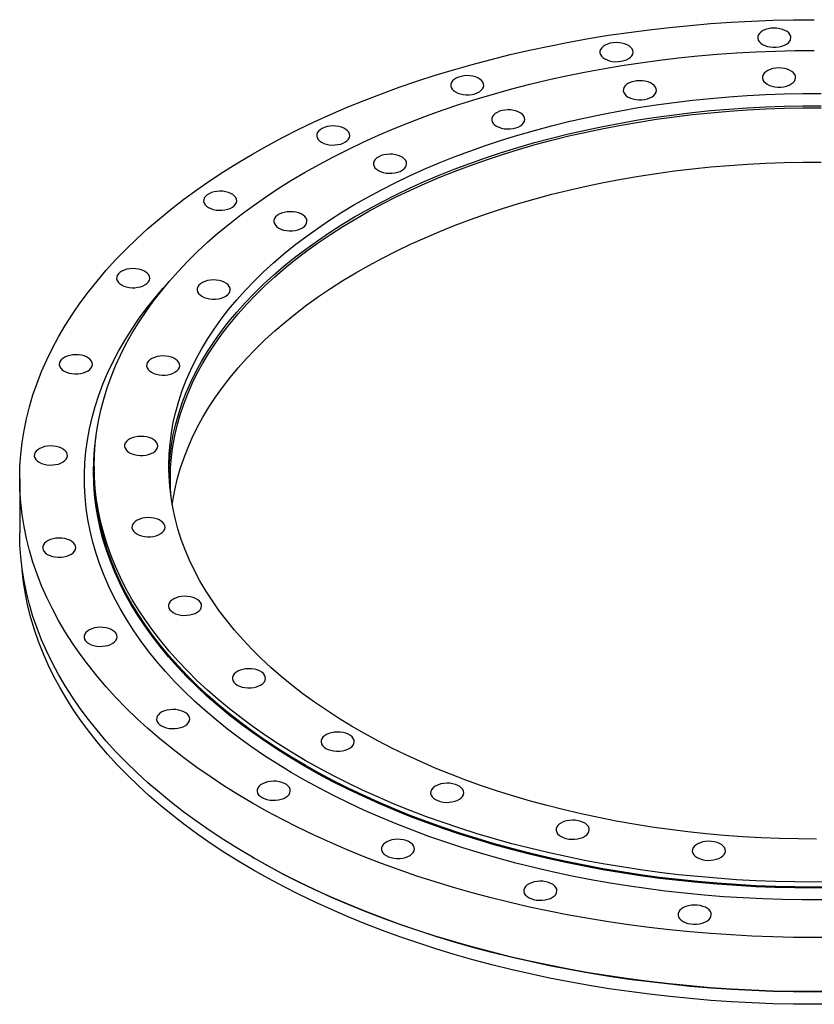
# Model space of a CAD drawing. Header units: millimetres. Extents: x -420 to 5022, y 5168 to 9189.
# Tile 3 of 4: x 2799 to 3327, y 6856 to 7509. Entities that reach past the tile are written whole.
import ezdxf

# ---------------------------------------------------------------- set-up
doc = ezdxf.new("R2010")
doc.units = ezdxf.units.MM
doc.header["$LTSCALE"] = 20

msp = doc.modelspace()

# ---------------------------------------------------------------- linework, layer by layer
at = {"color": 7, "linetype": 'Continuous', "lineweight": 25}
for p, q in [((2848.8, 7213), (2848.8, 7209.74)), ((2799.3, 7204.84), (2799.3, 7168.91)), ((2953.74, 6953.62), (2954.45, 6953.21))]:
    msp.add_line(p, q, dxfattribs=at)
at = {"color": 7, "linetype": 'Continuous', "lineweight": 25, "flags": 128}
for points in [[(3340.61, 6900.42), (3326.8, 6900.32), (3313, 6900.42), (3299.2, 6900.74), (3285.42, 6901.26), (3271.67, 6901.99), (3257.95, 6902.92), (3244.29, 6904.07), (3230.68, 6905.42), (3217.13, 6906.97), (3203.66, 6908.73), (3190.28, 6910.69), (3176.99, 6912.86), (3163.8, 6915.22), (3150.72, 6917.78), (3137.77, 6920.54), (3124.94, 6923.5), (3112.25, 6926.64), (3099.71, 6929.98), (3087.32, 6933.51), (3075.1, 6937.22), (3063.05, 6941.12), (3051.19, 6945.19), (3039.51, 6949.45), (3028.02, 6953.87), (3016.75, 6958.48), (3005.68, 6963.25), (2994.84, 6968.18), (2984.22, 6973.28), (2973.84, 6978.54), (2963.7, 6983.95), (2953.81, 6989.51), (2944.17, 6995.22), (2934.8, 7001.07), (2925.69, 7007.07), (2916.86, 7013.2), (2908.31, 7019.46), (2900.05, 7025.85), (2892.08, 7032.36), (2884.41, 7038.98), (2877.04, 7045.73), (2869.98, 7052.58), (2863.23, 7059.53), (2856.8, 7066.59), (2850.69, 7073.74), (2844.91, 7080.98), (2839.46, 7088.3), (2834.34, 7095.71), (2829.56, 7103.19), (2825.12, 7110.74), (2821.03, 7118.35), (2817.28, 7126.02), (2813.88, 7133.75), (2810.83, 7141.52), (2808.14, 7149.34), (2805.8, 7157.2), (2803.82, 7165.09), (2802.19, 7173.01), (2800.93, 7180.94), (2800.03, 7188.9), (2799.49, 7196.87), (2799.3, 7204.84), (2799.49, 7212.81), (2800.03, 7220.77), (2800.93, 7228.73), (2802.19, 7236.67), (2803.82, 7244.58), (2805.8, 7252.47), (2808.14, 7260.33), (2810.83, 7268.15), (2813.88, 7275.93), (2817.28, 7283.65), (2821.03, 7291.33), (2825.12, 7298.94), (2829.56, 7306.49), (2834.34, 7313.97), (2839.46, 7321.37), (2844.91, 7328.7), (2850.69, 7335.94), (2856.8, 7343.09), (2863.23, 7350.14), (2869.98, 7357.1), (2877.04, 7363.95), (2884.41, 7370.69), (2892.08, 7377.32), (2900.05, 7383.83), (2908.31, 7390.22), (2916.86, 7396.48), (2925.69, 7402.61), (2934.8, 7408.6), (2944.17, 7414.45), (2953.81, 7420.16), (2963.7, 7425.73), (2973.84, 7431.14), (2984.22, 7436.4), (2994.84, 7441.49), (3005.68, 7446.43), (3016.75, 7451.2), (3028.02, 7455.8), (3039.51, 7460.23), (3051.19, 7464.48), (3063.05, 7468.56), (3075.1, 7472.45), (3087.32, 7476.17), (3099.71, 7479.69), (3112.25, 7483.03), (3124.94, 7486.18), (3137.77, 7489.13), (3150.72, 7491.89), (3163.8, 7494.45), (3176.99, 7496.82), (3190.28, 7498.98), (3203.66, 7500.94), (3217.13, 7502.7), (3230.68, 7504.26), (3244.29, 7505.61), (3257.95, 7506.75), (3271.67, 7507.69), (3285.42, 7508.42), (3299.2, 7508.94), (3313, 7509.25), (3326.8, 7509.36)], [(3292.47, 7492.92), (3293.98, 7492.19), (3295.69, 7491.63), (3297.56, 7491.25), (3299.5, 7491.07), (3301.48, 7491.1), (3303.41, 7491.33), (3305.24, 7491.75), (3306.91, 7492.36), (3308.36, 7493.12), (3309.56, 7494.03), (3310.45, 7495.04), (3311.02, 7496.14), (3311.24, 7497.27), (3311.11, 7498.4), (3310.63, 7499.51), (3309.81, 7500.54), (3308.69, 7501.48), (3307.29, 7502.28), (3305.67, 7502.93), (3303.88, 7503.4), (3301.96, 7503.68), (3300, 7503.76), (3298.04, 7503.63), (3296.15, 7503.3), (3294.39, 7502.79), (3292.82, 7502.1), (3291.49, 7501.26), (3290.44, 7500.29), (3289.71, 7499.24), (3289.31, 7498.12), (3289.27, 7496.98), (3289.58, 7495.86), (3290.23, 7494.78), (3291.2, 7493.79), (3292.47, 7492.92)], [(3187.68, 7483.34), (3189.19, 7482.61), (3190.9, 7482.05), (3192.77, 7481.67), (3194.71, 7481.49), (3196.69, 7481.52), (3198.62, 7481.75), (3200.45, 7482.17), (3202.12, 7482.78), (3203.57, 7483.54), (3204.77, 7484.45), (3205.66, 7485.46), (3206.23, 7486.55), (3206.45, 7487.69), (3206.32, 7488.82), (3205.84, 7489.93), (3205.02, 7490.96), (3203.9, 7491.9), (3202.5, 7492.7), (3200.88, 7493.35), (3199.09, 7493.82), (3197.17, 7494.1), (3195.21, 7494.18), (3193.25, 7494.05), (3191.36, 7493.72), (3189.6, 7493.2), (3188.03, 7492.51), (3186.7, 7491.67), (3185.65, 7490.71), (3184.92, 7489.65), (3184.52, 7488.54), (3184.48, 7487.4), (3184.79, 7486.28), (3185.44, 7485.2), (3186.41, 7484.21), (3187.68, 7483.34)], [(3339.75, 6937.16), (3326.8, 6937.06), (3313.86, 6937.16), (3300.93, 6937.46), (3288.01, 6937.97), (3275.12, 6938.68), (3262.27, 6939.59), (3249.47, 6940.69), (3236.73, 6942), (3224.05, 6943.51), (3211.44, 6945.22), (3198.93, 6947.12), (3186.5, 6949.21), (3174.18, 6951.5), (3161.97, 6953.99), (3149.88, 6956.66), (3137.92, 6959.52), (3126.1, 6962.56), (3114.42, 6965.79), (3102.91, 6969.2), (3091.55, 6972.79), (3080.37, 6976.56), (3069.37, 6980.5), (3058.56, 6984.61), (3047.94, 6988.88), (3037.53, 6993.33), (3027.33, 6997.93), (3017.35, 7002.69), (3007.6, 7007.6), (2998.08, 7012.67), (2988.81, 7017.88), (2979.78, 7023.24), (2971, 7028.73), (2962.49, 7034.36), (2954.24, 7040.12), (2946.27, 7046.01), (2938.58, 7052.02), (2931.17, 7058.15), (2924.05, 7064.39), (2917.23, 7070.74), (2910.7, 7077.19), (2904.49, 7083.75), (2898.58, 7090.4), (2892.98, 7097.14), (2887.71, 7103.96), (2882.75, 7110.87), (2878.13, 7117.84), (2873.83, 7124.89), (2869.86, 7132.01), (2866.23, 7139.18), (2862.93, 7146.41), (2859.98, 7153.68), (2857.37, 7161), (2855.1, 7168.36), (2853.18, 7175.75), (2851.61, 7183.17), (2850.38, 7190.61), (2849.51, 7198.06), (2848.98, 7205.53), (2848.8, 7213), (2848.98, 7220.47), (2849.51, 7227.94), (2850.38, 7235.4), (2851.61, 7242.84), (2853.18, 7250.25), (2855.1, 7257.65), (2857.37, 7265), (2859.98, 7272.32), (2862.93, 7279.6), (2866.23, 7286.83), (2869.86, 7294), (2873.83, 7301.11), (2878.13, 7308.16), (2882.75, 7315.14), (2887.71, 7322.04), (2892.98, 7328.87), (2898.58, 7335.61), (2904.49, 7342.26), (2910.7, 7348.81), (2917.23, 7355.27), (2924.05, 7361.62), (2931.17, 7367.86), (2938.58, 7373.99), (2946.27, 7380), (2954.24, 7385.88), (2962.49, 7391.64), (2971, 7397.27), (2979.78, 7402.77), (2988.81, 7408.12), (2998.08, 7413.34), (3007.6, 7418.4), (3017.35, 7423.32), (3027.33, 7428.08), (3037.53, 7432.68), (3047.94, 7437.12), (3058.56, 7441.4), (3069.37, 7445.51), (3080.37, 7449.45), (3091.55, 7453.21), (3102.91, 7456.8), (3114.42, 7460.21), (3126.1, 7463.44), (3137.92, 7466.49), (3149.88, 7469.35), (3161.97, 7472.02), (3174.18, 7474.5), (3186.5, 7476.79), (3198.93, 7478.89), (3211.44, 7480.79), (3224.05, 7482.49), (3236.73, 7484), (3249.47, 7485.31), (3262.27, 7486.42), (3275.12, 7487.33), (3288.01, 7488.04), (3300.93, 7488.54), (3313.86, 7488.84), (3326.8, 7488.95)], [(3295.61, 7466.49), (3297.12, 7465.76), (3298.83, 7465.2), (3300.7, 7464.83), (3302.64, 7464.65), (3304.62, 7464.67), (3306.55, 7464.9), (3308.38, 7465.33), (3310.05, 7465.93), (3311.5, 7466.7), (3312.7, 7467.61), (3313.59, 7468.62), (3314.16, 7469.71), (3314.38, 7470.84), (3314.25, 7471.98), (3313.77, 7473.08), (3312.95, 7474.12), (3311.83, 7475.05), (3310.43, 7475.86), (3308.81, 7476.51), (3307.02, 7476.98), (3305.1, 7477.26), (3303.14, 7477.33), (3301.18, 7477.21), (3299.29, 7476.88), (3297.53, 7476.36), (3295.96, 7475.67), (3294.63, 7474.83), (3293.58, 7473.87), (3292.85, 7472.81), (3292.45, 7471.7), (3292.41, 7470.56), (3292.72, 7469.43), (3293.37, 7468.36), (3294.34, 7467.37), (3295.61, 7466.49)], [(3088.63, 7461.39), (3090.14, 7460.66), (3091.85, 7460.1), (3093.72, 7459.72), (3095.66, 7459.54), (3097.64, 7459.57), (3099.57, 7459.8), (3101.4, 7460.22), (3103.07, 7460.83), (3104.52, 7461.59), (3105.72, 7462.5), (3106.61, 7463.51), (3107.18, 7464.6), (3107.4, 7465.74), (3107.27, 7466.87), (3106.79, 7467.98), (3105.97, 7469.01), (3104.85, 7469.95), (3103.45, 7470.75), (3101.83, 7471.4), (3100.04, 7471.87), (3098.12, 7472.15), (3096.16, 7472.23), (3094.2, 7472.1), (3092.31, 7471.77), (3090.55, 7471.26), (3088.98, 7470.57), (3087.65, 7469.73), (3086.6, 7468.76), (3085.87, 7467.7), (3085.47, 7466.59), (3085.43, 7465.45), (3085.74, 7464.33), (3086.39, 7463.25), (3087.36, 7462.26), (3088.63, 7461.39)], [(3203.2, 7458.05), (3204.72, 7457.32), (3206.43, 7456.75), (3208.3, 7456.38), (3210.24, 7456.2), (3212.21, 7456.23), (3214.15, 7456.45), (3215.98, 7456.88), (3217.65, 7457.48), (3219.1, 7458.25), (3220.3, 7459.16), (3221.19, 7460.17), (3221.76, 7461.26), (3221.98, 7462.39), (3221.85, 7463.53), (3221.37, 7464.63), (3220.55, 7465.67), (3219.43, 7466.61), (3218.03, 7467.41), (3216.41, 7468.06), (3214.62, 7468.53), (3212.7, 7468.81), (3210.74, 7468.88), (3208.78, 7468.76), (3206.89, 7468.43), (3205.13, 7467.91), (3203.56, 7467.22), (3202.23, 7466.38), (3201.18, 7465.42), (3200.45, 7464.36), (3200.05, 7463.25), (3200.01, 7462.11), (3200.32, 7460.98), (3200.97, 7459.91), (3201.94, 7458.92), (3203.2, 7458.05)], [(3328.34, 6965.64), (3316.05, 6965.71), (3303.76, 6965.99), (3291.5, 6966.48), (3279.26, 6967.16), (3267.07, 6968.05), (3254.92, 6969.14), (3242.83, 6970.43), (3230.81, 6971.92), (3218.87, 6973.61), (3207.02, 6975.5), (3195.27, 6977.58), (3183.62, 6979.85), (3172.1, 6982.32), (3160.7, 6984.98), (3149.43, 6987.82), (3138.32, 6990.85), (3127.36, 6994.06), (3116.56, 6997.46), (3105.93, 7001.03), (3095.49, 7004.77), (3085.24, 7008.69), (3075.19, 7012.77), (3065.34, 7017.02), (3055.71, 7021.43), (3046.3, 7026), (3037.13, 7030.72), (3028.19, 7035.6), (3019.49, 7040.61), (3011.05, 7045.77), (3002.87, 7051.07), (2994.96, 7056.5), (2987.32, 7062.06), (2979.96, 7067.75), (2972.88, 7073.55), (2966.1, 7079.47), (2959.61, 7085.5), (2953.43, 7091.63), (2947.55, 7097.86), (2941.99, 7104.19), (2936.74, 7110.61), (2931.81, 7117.11), (2927.21, 7123.69), (2922.93, 7130.35), (2918.99, 7137.07), (2915.39, 7143.85), (2912.12, 7150.69), (2909.19, 7157.59), (2906.61, 7164.53), (2904.38, 7171.5), (2902.49, 7178.52), (2900.95, 7185.56), (2899.76, 7192.62), (2898.92, 7199.7), (2898.44, 7206.79), (2898.31, 7213.89), (2898.53, 7220.99), (2899.1, 7228.07), (2900.03, 7235.15), (2901.3, 7242.21), (2902.93, 7249.24), (2904.9, 7256.25), (2907.23, 7263.22), (2909.89, 7270.15), (2912.91, 7277.03), (2916.26, 7283.85), (2919.95, 7290.62), (2923.97, 7297.33), (2928.33, 7303.97), (2933.01, 7310.53), (2938.02, 7317.01), (2943.35, 7323.4), (2948.99, 7329.71), (2954.95, 7335.92), (2961.21, 7342.02), (2967.77, 7348.03), (2974.63, 7353.92), (2981.77, 7359.69), (2989.2, 7365.34), (2996.91, 7370.87), (3004.89, 7376.27), (3013.14, 7381.53), (3021.64, 7386.66), (3030.4, 7391.64), (3039.4, 7396.48), (3048.63, 7401.16), (3058.1, 7405.69), (3067.78, 7410.06), (3077.68, 7414.27), (3087.78, 7418.31), (3098.09, 7422.18), (3108.57, 7425.89), (3119.24, 7429.41), (3130.08, 7432.76), (3141.08, 7435.93), (3152.24, 7438.91), (3163.53, 7441.71), (3174.97, 7444.32), (3186.52, 7446.74), (3198.2, 7448.97), (3209.97, 7451), (3221.85, 7452.84), (3233.81, 7454.47), (3245.85, 7455.92), (3257.95, 7457.16), (3270.11, 7458.2), (3282.32, 7459.03), (3294.56, 7459.67), (3306.83, 7460.1), (3319.12, 7460.33), (3331.41, 7460.36)], [(2898.36, 7208.92), (2898.53, 7212.82), (2899.1, 7219.91), (2900.03, 7226.99), (2901.3, 7234.04), (2902.93, 7241.08), (2904.9, 7248.08), (2907.23, 7255.05), (2909.89, 7261.98), (2912.91, 7268.86), (2916.26, 7275.69), (2919.95, 7282.46), (2923.97, 7289.16), (2928.33, 7295.8), (2933.01, 7302.36), (2938.02, 7308.84), (2943.35, 7315.24), (2948.99, 7321.54), (2954.95, 7327.75), (2961.21, 7333.86), (2967.77, 7339.86), (2974.63, 7345.75), (2981.77, 7351.53), (2989.2, 7357.18), (2996.91, 7362.71), (3004.89, 7368.1), (3013.14, 7373.37), (3021.64, 7378.49), (3030.4, 7383.48), (3039.4, 7388.31), (3048.63, 7392.99), (3058.1, 7397.52), (3067.78, 7401.89), (3077.68, 7406.1), (3087.78, 7410.15), (3098.09, 7414.02), (3108.57, 7417.72), (3119.24, 7421.25), (3130.08, 7424.6), (3141.08, 7427.76), (3152.24, 7430.75), (3163.53, 7433.54), (3174.97, 7436.15), (3186.52, 7438.57), (3198.2, 7440.8), (3209.97, 7442.83), (3221.85, 7444.67), (3233.81, 7446.31), (3245.85, 7447.75), (3257.95, 7448.99), (3270.11, 7450.03), (3282.32, 7450.87), (3294.56, 7451.5), (3306.83, 7451.94), (3319.12, 7452.17), (3331.41, 7452.19)], [(2899.76, 7192.63), (2899.44, 7197.83), (2899.31, 7204.91), (2899.53, 7211.98), (2900.1, 7219.06), (2901.02, 7226.12), (2902.29, 7233.16), (2903.92, 7240.18), (2905.89, 7247.17), (2908.21, 7254.12), (2910.87, 7261.03), (2913.87, 7267.89), (2917.21, 7274.71), (2920.9, 7281.46), (2924.91, 7288.15), (2929.26, 7294.77), (2933.93, 7301.32), (2938.93, 7307.78), (2944.24, 7314.16), (2949.87, 7320.45), (2955.81, 7326.65), (2962.06, 7332.74), (2968.61, 7338.73), (2975.45, 7344.61), (2982.58, 7350.37), (2989.99, 7356.01), (2997.68, 7361.52), (3005.65, 7366.91), (3013.87, 7372.16), (3022.36, 7377.27), (3031.09, 7382.24), (3040.07, 7387.07), (3049.28, 7391.74), (3058.72, 7396.26), (3068.39, 7400.62), (3078.26, 7404.82), (3088.34, 7408.85), (3098.62, 7412.71), (3109.08, 7416.41), (3119.73, 7419.93), (3130.54, 7423.27), (3141.52, 7426.43), (3152.64, 7429.4), (3163.92, 7432.19), (3175.32, 7434.8), (3186.85, 7437.21), (3198.5, 7439.43), (3210.25, 7441.46), (3222.09, 7443.29), (3234.03, 7444.93), (3246.04, 7446.37), (3258.11, 7447.6), (3270.24, 7448.64), (3282.42, 7449.48), (3294.64, 7450.11), (3306.88, 7450.54), (3319.14, 7450.77), (3331.4, 7450.8)], [(3115.87, 7438.69), (3117.38, 7437.96), (3119.09, 7437.4), (3120.96, 7437.02), (3122.9, 7436.85), (3124.88, 7436.87), (3126.81, 7437.1), (3128.64, 7437.52), (3130.31, 7438.13), (3131.76, 7438.9), (3132.96, 7439.8), (3133.85, 7440.82), (3134.42, 7441.91), (3134.64, 7443.04), (3134.51, 7444.18), (3134.03, 7445.28), (3133.21, 7446.32), (3132.09, 7447.25), (3130.69, 7448.06), (3129.07, 7448.7), (3127.28, 7449.18), (3125.36, 7449.45), (3123.4, 7449.53), (3121.44, 7449.4), (3119.55, 7449.08), (3117.79, 7448.56), (3116.22, 7447.87), (3114.89, 7447.03), (3113.84, 7446.06), (3113.11, 7445.01), (3112.71, 7443.89), (3112.67, 7442.75), (3112.98, 7441.63), (3113.63, 7440.56), (3114.6, 7439.57), (3115.87, 7438.69)], [(2999.65, 7428.03), (3001.16, 7427.3), (3002.88, 7426.74), (3004.74, 7426.36), (3006.68, 7426.18), (3008.66, 7426.21), (3010.59, 7426.44), (3012.42, 7426.86), (3014.09, 7427.47), (3015.54, 7428.24), (3016.74, 7429.14), (3017.63, 7430.16), (3018.2, 7431.25), (3018.42, 7432.38), (3018.29, 7433.51), (3017.81, 7434.62), (3016.99, 7435.65), (3015.87, 7436.59), (3014.47, 7437.39), (3012.85, 7438.04), (3011.06, 7438.51), (3009.14, 7438.79), (3007.18, 7438.87), (3005.22, 7438.74), (3003.33, 7438.41), (3001.57, 7437.9), (3000, 7437.21), (2998.67, 7436.37), (2997.62, 7435.4), (2996.89, 7434.35), (2996.49, 7433.23), (2996.45, 7432.09), (2996.76, 7430.97), (2997.41, 7429.89), (2998.38, 7428.9), (2999.65, 7428.03)], [(3037.41, 7409.28), (3038.92, 7408.55), (3040.63, 7407.99), (3042.5, 7407.61), (3044.44, 7407.43), (3046.42, 7407.46), (3048.35, 7407.69), (3050.18, 7408.11), (3051.85, 7408.72), (3053.3, 7409.48), (3054.5, 7410.39), (3055.39, 7411.4), (3055.96, 7412.49), (3056.18, 7413.63), (3056.05, 7414.76), (3055.57, 7415.86), (3054.75, 7416.9), (3053.63, 7417.84), (3052.23, 7418.64), (3050.61, 7419.29), (3048.82, 7419.76), (3046.9, 7420.04), (3044.94, 7420.12), (3042.98, 7419.99), (3041.09, 7419.66), (3039.33, 7419.14), (3037.76, 7418.45), (3036.43, 7417.61), (3035.38, 7416.65), (3034.65, 7415.59), (3034.25, 7414.48), (3034.21, 7413.34), (3034.52, 7412.22), (3035.17, 7411.14), (3036.14, 7410.15), (3037.41, 7409.28)], [(2900.61, 7187.37), (2901.02, 7190.19), (2902.29, 7197.23), (2903.92, 7204.25), (2905.89, 7211.24), (2908.21, 7218.19), (2910.87, 7225.1), (2913.87, 7231.97), (2917.21, 7238.78), (2920.9, 7245.53), (2924.91, 7252.22), (2929.26, 7258.84), (2933.93, 7265.39), (2938.93, 7271.86), (2944.24, 7278.24), (2949.87, 7284.53), (2955.81, 7290.72), (2962.06, 7296.81), (2968.61, 7302.8), (2975.45, 7308.68), (2982.58, 7314.44), (2989.99, 7320.08), (2997.68, 7325.59), (3005.65, 7330.98), (3013.87, 7336.23), (3022.36, 7341.34), (3031.09, 7346.31), (3040.07, 7351.14), (3049.28, 7355.81), (3058.72, 7360.33), (3068.39, 7364.69), (3078.26, 7368.89), (3088.34, 7372.92), (3098.62, 7376.79), (3109.08, 7380.48), (3119.73, 7384), (3130.54, 7387.34), (3141.52, 7390.5), (3152.64, 7393.48), (3163.92, 7396.27), (3175.32, 7398.87), (3186.85, 7401.28), (3198.5, 7403.51), (3210.25, 7405.53), (3222.09, 7407.37), (3234.03, 7409), (3246.04, 7410.44), (3258.11, 7411.68), (3270.24, 7412.71), (3282.42, 7413.55), (3294.64, 7414.18), (3306.88, 7414.62), (3319.14, 7414.84), (3331.4, 7414.87)], [(2924.62, 7384.72), (2926.14, 7383.99), (2927.85, 7383.43), (2929.71, 7383.05), (2931.66, 7382.88), (2933.63, 7382.9), (2935.57, 7383.13), (2937.4, 7383.55), (2939.07, 7384.16), (2940.52, 7384.93), (2941.72, 7385.83), (2942.61, 7386.85), (2943.18, 7387.94), (2943.4, 7389.07), (2943.27, 7390.2), (2942.79, 7391.31), (2941.97, 7392.35), (2940.85, 7393.28), (2939.45, 7394.09), (2937.83, 7394.73), (2936.04, 7395.21), (2934.12, 7395.48), (2932.16, 7395.56), (2930.2, 7395.43), (2928.31, 7395.11), (2926.55, 7394.59), (2924.98, 7393.9), (2923.65, 7393.06), (2922.6, 7392.09), (2921.87, 7391.04), (2921.47, 7389.92), (2921.43, 7388.78), (2921.74, 7387.66), (2922.39, 7386.59), (2923.36, 7385.6), (2924.62, 7384.72)], [(2971.25, 7371.09), (2972.77, 7370.36), (2974.48, 7369.8), (2976.34, 7369.42), (2978.29, 7369.24), (2980.26, 7369.27), (2982.2, 7369.5), (2984.03, 7369.92), (2985.7, 7370.53), (2987.15, 7371.29), (2988.35, 7372.2), (2989.24, 7373.21), (2989.81, 7374.31), (2990.03, 7375.44), (2989.9, 7376.57), (2989.41, 7377.68), (2988.6, 7378.71), (2987.48, 7379.65), (2986.08, 7380.45), (2984.46, 7381.1), (2982.66, 7381.57), (2980.75, 7381.85), (2978.78, 7381.93), (2976.82, 7381.8), (2974.94, 7381.47), (2973.18, 7380.96), (2971.61, 7380.27), (2970.28, 7379.43), (2969.23, 7378.46), (2968.5, 7377.41), (2968.1, 7376.29), (2968.06, 7375.15), (2968.36, 7374.03), (2969.02, 7372.95), (2969.99, 7371.96), (2971.25, 7371.09)], [(2866.84, 7333.35), (2868.35, 7332.62), (2870.07, 7332.06), (2871.93, 7331.69), (2873.88, 7331.51), (2875.85, 7331.53), (2877.78, 7331.76), (2879.61, 7332.19), (2881.28, 7332.79), (2882.74, 7333.56), (2883.93, 7334.47), (2884.83, 7335.48), (2885.39, 7336.57), (2885.62, 7337.7), (2885.48, 7338.84), (2885, 7339.94), (2884.19, 7340.98), (2883.06, 7341.91), (2881.67, 7342.72), (2880.05, 7343.37), (2878.25, 7343.84), (2876.34, 7344.12), (2874.37, 7344.19), (2872.41, 7344.07), (2870.52, 7343.74), (2868.77, 7343.22), (2867.2, 7342.53), (2865.87, 7341.69), (2864.82, 7340.73), (2864.08, 7339.67), (2863.69, 7338.56), (2863.64, 7337.42), (2863.95, 7336.29), (2864.6, 7335.22), (2865.58, 7334.23), (2866.84, 7333.35)], [(3331.7, 6925.24), (3318.64, 6925.26), (3305.58, 6925.49), (3292.54, 6925.92), (3279.52, 6926.56), (3266.53, 6927.4), (3253.59, 6928.43), (3240.71, 6929.67), (3227.88, 6931.11), (3215.13, 6932.75), (3202.46, 6934.59), (3189.88, 6936.63), (3177.4, 6938.85), (3165.02, 6941.28), (3152.77, 6943.89), (3140.64, 6946.69), (3128.65, 6949.69), (3116.8, 6952.86), (3105.1, 6956.22), (3093.57, 6959.76), (3082.2, 6963.48), (3071.01, 6967.38), (3060.01, 6971.45), (3049.2, 6975.69), (3038.6, 6980.09), (3028.2, 6984.66), (3018.02, 6989.39), (3008.07, 6994.27), (2998.35, 6999.31), (2988.86, 7004.5), (2979.62, 7009.83), (2970.64, 7015.3), (2961.91, 7020.92), (2953.45, 7026.66), (2945.26, 7032.54), (2937.35, 7038.54), (2929.72, 7044.66), (2922.38, 7050.9), (2915.33, 7057.25), (2908.58, 7063.71), (2902.14, 7070.27), (2896, 7076.93), (2890.18, 7083.68), (2884.68, 7090.52), (2879.5, 7097.45), (2874.64, 7104.45), (2870.11, 7111.52), (2865.92, 7118.67), (2862.06, 7125.87), (2858.53, 7133.14), (2855.35, 7140.45), (2852.51, 7147.81), (2850.02, 7155.22), (2847.87, 7162.66), (2846.07, 7170.13), (2844.62, 7177.62), (2843.52, 7185.14), (2842.77, 7192.67), (2842.37, 7200.2), (2842.33, 7207.75), (2842.64, 7215.29), (2843.3, 7222.82), (2844.31, 7230.34), (2845.67, 7237.84), (2847.38, 7245.32), (2849.45, 7252.77), (2851.85, 7260.18), (2854.61, 7267.55), (2857.7, 7274.88), (2861.14, 7282.15), (2864.92, 7289.37), (2869.03, 7296.53), (2873.48, 7303.63), (2878.25, 7310.65), (2883.35, 7317.59), (2888.78, 7324.45), (2894.52, 7331.23), (2900.58, 7337.91), (2900.59, 7337.92)], [(2920.3, 7325.79), (2921.81, 7325.06), (2923.53, 7324.5), (2925.39, 7324.13), (2927.34, 7323.95), (2929.31, 7323.97), (2931.24, 7324.2), (2933.07, 7324.63), (2934.74, 7325.23), (2936.2, 7326), (2937.39, 7326.91), (2938.29, 7327.92), (2938.86, 7329.01), (2939.08, 7330.14), (2938.94, 7331.28), (2938.46, 7332.38), (2937.65, 7333.42), (2936.52, 7334.35), (2935.13, 7335.16), (2933.51, 7335.81), (2931.71, 7336.28), (2929.8, 7336.56), (2927.83, 7336.63), (2925.87, 7336.51), (2923.98, 7336.18), (2922.23, 7335.66), (2920.66, 7334.97), (2919.33, 7334.13), (2918.28, 7333.17), (2917.54, 7332.11), (2917.15, 7331), (2917.1, 7329.86), (2917.41, 7328.73), (2918.06, 7327.66), (2919.04, 7326.67), (2920.3, 7325.79)], [(2828.82, 7276.17), (2830.33, 7275.44), (2832.05, 7274.88), (2833.91, 7274.51), (2835.86, 7274.33), (2837.83, 7274.35), (2839.76, 7274.58), (2841.59, 7275.01), (2843.26, 7275.61), (2844.72, 7276.38), (2845.91, 7277.29), (2846.81, 7278.3), (2847.37, 7279.39), (2847.59, 7280.52), (2847.46, 7281.66), (2846.98, 7282.76), (2846.16, 7283.8), (2845.04, 7284.73), (2843.65, 7285.54), (2842.03, 7286.19), (2840.23, 7286.66), (2838.32, 7286.94), (2836.35, 7287.01), (2834.39, 7286.89), (2832.5, 7286.56), (2830.74, 7286.04), (2829.18, 7285.35), (2827.85, 7284.51), (2826.8, 7283.55), (2826.06, 7282.49), (2825.67, 7281.38), (2825.62, 7280.24), (2825.93, 7279.11), (2826.58, 7278.04), (2827.55, 7277.05), (2828.82, 7276.17)], [(2886.77, 7275.37), (2888.29, 7274.65), (2890, 7274.08), (2891.86, 7273.71), (2893.81, 7273.53), (2895.78, 7273.55), (2897.72, 7273.78), (2899.55, 7274.21), (2901.22, 7274.81), (2902.67, 7275.58), (2903.87, 7276.49), (2904.76, 7277.5), (2905.33, 7278.59), (2905.55, 7279.72), (2905.42, 7280.86), (2904.94, 7281.96), (2904.12, 7283), (2903, 7283.93), (2901.6, 7284.74), (2899.98, 7285.39), (2898.19, 7285.86), (2896.27, 7286.14), (2894.31, 7286.21), (2892.35, 7286.09), (2890.46, 7285.76), (2888.7, 7285.24), (2887.13, 7284.55), (2885.8, 7283.71), (2884.75, 7282.75), (2884.02, 7281.69), (2883.62, 7280.58), (2883.58, 7279.44), (2883.89, 7278.31), (2884.54, 7277.24), (2885.51, 7276.25), (2886.77, 7275.37)], [(3339.76, 6933.2), (3326.8, 6933.1), (3313.85, 6933.2), (3300.9, 6933.5), (3287.97, 6934.01), (3275.07, 6934.72), (3262.21, 6935.62), (3249.39, 6936.73), (3236.63, 6938.04), (3223.94, 6939.55), (3211.32, 6941.26), (3198.79, 6943.16), (3186.35, 6945.26), (3174.02, 6947.56), (3161.8, 6950.04), (3149.69, 6952.71), (3137.72, 6955.58), (3125.89, 6958.63), (3114.2, 6961.86), (3102.67, 6965.27), (3091.3, 6968.87), (3080.11, 6972.64), (3069.1, 6976.58), (3058.28, 6980.69), (3047.65, 6984.98), (3037.23, 6989.42), (3027.02, 6994.03), (3017.03, 6998.79), (3007.27, 7003.71), (2997.74, 7008.78), (2988.45, 7014), (2979.42, 7019.36), (2970.63, 7024.86), (2962.11, 7030.5), (2953.85, 7036.27), (2945.87, 7042.16), (2938.17, 7048.18), (2930.76, 7054.31), (2923.63, 7060.56), (2916.8, 7066.92), (2910.27, 7073.38), (2904.04, 7079.94), (2898.13, 7086.59), (2892.53, 7093.34), (2887.25, 7100.17), (2882.29, 7107.08), (2877.66, 7114.07), (2873.35, 7121.13), (2869.38, 7128.25), (2865.75, 7135.43), (2862.45, 7142.66), (2859.49, 7149.95), (2856.88, 7157.27), (2854.61, 7164.64), (2852.68, 7172.04), (2851.11, 7179.46), (2849.88, 7186.91), (2849.01, 7194.37), (2848.48, 7201.85), (2848.3, 7209.33), (2848.48, 7216.81), (2849.01, 7224.28), (2849.88, 7231.75), (2850.04, 7232.85)], [(2872.14, 7222.03), (2873.65, 7221.3), (2875.37, 7220.74), (2877.23, 7220.37), (2879.18, 7220.19), (2881.15, 7220.21), (2883.08, 7220.44), (2884.91, 7220.86), (2886.58, 7221.47), (2888.04, 7222.24), (2889.23, 7223.14), (2890.13, 7224.16), (2890.69, 7225.25), (2890.91, 7226.38), (2890.78, 7227.52), (2890.3, 7228.62), (2889.48, 7229.66), (2888.36, 7230.59), (2886.97, 7231.4), (2885.35, 7232.05), (2883.55, 7232.52), (2881.64, 7232.79), (2879.67, 7232.87), (2877.71, 7232.74), (2875.82, 7232.42), (2874.07, 7231.9), (2872.5, 7231.21), (2871.17, 7230.37), (2870.12, 7229.41), (2869.38, 7228.35), (2868.99, 7227.23), (2868.94, 7226.1), (2869.25, 7224.97), (2869.9, 7223.9), (2870.88, 7222.91), (2872.14, 7222.03)], [(2812.22, 7215.68), (2813.74, 7214.95), (2815.45, 7214.39), (2817.31, 7214.01), (2819.26, 7213.83), (2821.23, 7213.86), (2823.16, 7214.09), (2824.99, 7214.51), (2826.66, 7215.12), (2828.12, 7215.89), (2829.31, 7216.79), (2830.21, 7217.81), (2830.78, 7218.9), (2831, 7220.03), (2830.86, 7221.16), (2830.38, 7222.27), (2829.57, 7223.3), (2828.44, 7224.24), (2827.05, 7225.04), (2825.43, 7225.69), (2823.63, 7226.16), (2821.72, 7226.44), (2819.75, 7226.52), (2817.79, 7226.39), (2815.9, 7226.06), (2814.15, 7225.55), (2812.58, 7224.86), (2811.25, 7224.02), (2810.2, 7223.05), (2809.46, 7222), (2809.07, 7220.88), (2809.02, 7219.74), (2809.33, 7218.62), (2809.98, 7217.54), (2810.96, 7216.55), (2812.22, 7215.68)], [(3339.75, 6933.89), (3326.8, 6933.79), (3313.86, 6933.89), (3300.93, 6934.2), (3288.01, 6934.7), (3275.12, 6935.41), (3262.27, 6936.32), (3249.47, 6937.43), (3236.73, 6938.74), (3224.05, 6940.24), (3211.44, 6941.95), (3198.93, 6943.85), (3186.5, 6945.95), (3174.18, 6948.24), (3161.97, 6950.72), (3149.88, 6953.39), (3137.92, 6956.25), (3126.1, 6959.3), (3114.42, 6962.53), (3102.91, 6965.94), (3091.55, 6969.53), (3080.37, 6973.29), (3069.37, 6977.23), (3058.56, 6981.34), (3047.94, 6985.62), (3037.53, 6990.06), (3027.33, 6994.66), (3017.35, 6999.42), (3007.6, 7004.34), (2998.08, 7009.4), (2988.81, 7014.61), (2979.78, 7019.97), (2971, 7025.46), (2962.49, 7031.09), (2954.24, 7036.85), (2946.27, 7042.74), (2938.58, 7048.75), (2931.17, 7054.88), (2924.05, 7061.12), (2917.23, 7067.47), (2910.7, 7073.93), (2904.49, 7080.48), (2898.58, 7087.13), (2892.98, 7093.87), (2887.71, 7100.69), (2882.75, 7107.6), (2878.13, 7114.58), (2873.83, 7121.63), (2869.86, 7128.74), (2866.23, 7135.91), (2862.93, 7143.14), (2859.98, 7150.42), (2857.37, 7157.74), (2855.1, 7165.09), (2853.18, 7172.48), (2851.61, 7179.9), (2850.38, 7187.34), (2849.51, 7194.8), (2848.98, 7202.26), (2848.8, 7209.74)], [(2877.04, 7168.1), (2878.55, 7167.37), (2880.26, 7166.81), (2882.13, 7166.43), (2884.07, 7166.25), (2886.05, 7166.28), (2887.98, 7166.51), (2889.81, 7166.93), (2891.48, 7167.54), (2892.93, 7168.31), (2894.13, 7169.21), (2895.02, 7170.23), (2895.59, 7171.32), (2895.81, 7172.45), (2895.68, 7173.58), (2895.2, 7174.69), (2894.38, 7175.72), (2893.26, 7176.66), (2891.86, 7177.46), (2890.24, 7178.11), (2888.45, 7178.58), (2886.53, 7178.86), (2884.57, 7178.94), (2882.61, 7178.81), (2880.72, 7178.48), (2878.96, 7177.97), (2877.39, 7177.28), (2876.06, 7176.44), (2875.01, 7175.47), (2874.28, 7174.42), (2873.88, 7173.3), (2873.84, 7172.16), (2874.15, 7171.04), (2874.8, 7169.96), (2875.77, 7168.97), (2877.04, 7168.1)], [(3340.61, 6864.49), (3326.8, 6864.39), (3313, 6864.49), (3299.2, 6864.81), (3285.42, 6865.33), (3271.67, 6866.06), (3257.95, 6867), (3244.29, 6868.14), (3230.68, 6869.49), (3217.13, 6871.04), (3203.66, 6872.8), (3190.28, 6874.77), (3176.99, 6876.93), (3163.8, 6879.29), (3150.72, 6881.86), (3137.77, 6884.62), (3124.94, 6887.57), (3112.25, 6890.72), (3099.71, 6894.05), (3087.32, 6897.58), (3075.1, 6901.29), (3063.05, 6905.19), (3051.19, 6909.26), (3039.51, 6913.52), (3028.02, 6917.95), (3016.75, 6922.55), (3005.68, 6927.32), (2994.84, 6932.25), (2984.22, 6937.35), (2973.84, 6942.61), (2963.7, 6948.02), (2953.81, 6953.58), (2944.17, 6959.29), (2934.8, 6965.15), (2925.69, 6971.14), (2916.86, 6977.27), (2908.31, 6983.53), (2900.05, 6989.92), (2892.08, 6996.43), (2884.41, 7003.06), (2877.04, 7009.8), (2869.98, 7016.65), (2863.23, 7023.61), (2856.8, 7030.66), (2850.69, 7037.81), (2844.91, 7045.05), (2839.46, 7052.37), (2834.34, 7059.78), (2829.56, 7067.26), (2825.12, 7074.81), (2821.03, 7082.42), (2817.28, 7090.09), (2813.88, 7097.82), (2810.83, 7105.6), (2808.14, 7113.42), (2805.8, 7121.27), (2803.82, 7129.16), (2802.19, 7137.08), (2800.93, 7145.02), (2800.03, 7152.97), (2799.49, 7160.94), (2799.3, 7168.91)], [(2817.77, 7154.52), (2819.29, 7153.79), (2821, 7153.22), (2822.86, 7152.85), (2824.81, 7152.67), (2826.78, 7152.7), (2828.72, 7152.92), (2830.55, 7153.35), (2832.22, 7153.95), (2833.67, 7154.72), (2834.87, 7155.63), (2835.76, 7156.64), (2836.33, 7157.73), (2836.55, 7158.86), (2836.42, 7160), (2835.94, 7161.1), (2835.12, 7162.14), (2834, 7163.08), (2832.6, 7163.88), (2830.98, 7164.53), (2829.19, 7165), (2827.27, 7165.28), (2825.31, 7165.35), (2823.35, 7165.23), (2821.46, 7164.9), (2819.7, 7164.38), (2818.13, 7163.69), (2816.8, 7162.85), (2815.75, 7161.89), (2815.02, 7160.83), (2814.62, 7159.72), (2814.58, 7158.58), (2814.89, 7157.45), (2815.54, 7156.38), (2816.51, 7155.39), (2817.77, 7154.52)], [(3340.59, 6856.09), (3326.8, 6855.99), (3313.02, 6856.09), (3299.25, 6856.4), (3285.5, 6856.92), (3271.77, 6857.65), (3258.08, 6858.59), (3244.44, 6859.73), (3230.86, 6861.07), (3217.34, 6862.63), (3203.9, 6864.38), (3190.54, 6866.34), (3177.27, 6868.5), (3164.11, 6870.86), (3151.05, 6873.42), (3138.12, 6876.17), (3125.32, 6879.12), (3112.66, 6882.26), (3100.14, 6885.59), (3087.78, 6889.11), (3075.58, 6892.82), (3063.55, 6896.71), (3051.71, 6900.77), (3040.05, 6905.02), (3028.59, 6909.44), (3017.34, 6914.03), (3006.29, 6918.79), (2995.47, 6923.72), (2984.87, 6928.81), (2974.51, 6934.05), (2964.39, 6939.46), (2954.51, 6945.01), (2944.89, 6950.71), (2935.54, 6956.55), (2926.45, 6962.53), (2917.64, 6968.65), (2909.1, 6974.9), (2900.86, 6981.27), (2892.9, 6987.77), (2885.24, 6994.39), (2877.89, 7001.12), (2870.84, 7007.96), (2864.11, 7014.9), (2857.69, 7021.94), (2851.59, 7029.08), (2845.82, 7036.3), (2840.38, 7043.61), (2835.27, 7051), (2830.5, 7058.47), (2826.07, 7066), (2821.99, 7073.6), (2818.24, 7081.26), (2814.85, 7088.97), (2811.81, 7096.73), (2809.12, 7104.54), (2806.79, 7112.38), (2804.81, 7120.25), (2803.19, 7128.16), (2801.93, 7136.08), (2801.03, 7144.02), (2800.95, 7144.86)], [(2901.25, 7115.93), (2902.76, 7115.2), (2904.48, 7114.64), (2906.34, 7114.27), (2908.29, 7114.09), (2910.26, 7114.11), (2912.19, 7114.34), (2914.02, 7114.77), (2915.69, 7115.37), (2917.15, 7116.14), (2918.34, 7117.04), (2919.24, 7118.06), (2919.8, 7119.15), (2920.02, 7120.28), (2919.89, 7121.42), (2919.41, 7122.52), (2918.59, 7123.56), (2917.47, 7124.49), (2916.08, 7125.3), (2914.46, 7125.95), (2912.66, 7126.42), (2910.75, 7126.7), (2908.78, 7126.77), (2906.82, 7126.64), (2904.93, 7126.32), (2903.17, 7125.8), (2901.61, 7125.11), (2900.28, 7124.27), (2899.23, 7123.31), (2898.49, 7122.25), (2898.1, 7121.13), (2898.05, 7120), (2898.36, 7118.87), (2899.01, 7117.8), (2899.99, 7116.81), (2901.25, 7115.93)], [(2845.23, 7095.35), (2846.75, 7094.62), (2848.46, 7094.06), (2850.32, 7093.69), (2852.27, 7093.51), (2854.24, 7093.53), (2856.18, 7093.76), (2858.01, 7094.19), (2859.68, 7094.79), (2861.13, 7095.56), (2862.33, 7096.47), (2863.22, 7097.48), (2863.79, 7098.57), (2864.01, 7099.7), (2863.88, 7100.84), (2863.39, 7101.94), (2862.58, 7102.98), (2861.46, 7103.91), (2860.06, 7104.72), (2858.44, 7105.37), (2856.65, 7105.84), (2854.73, 7106.12), (2852.77, 7106.19), (2850.81, 7106.07), (2848.92, 7105.74), (2847.16, 7105.22), (2845.59, 7104.53), (2844.26, 7103.69), (2843.21, 7102.73), (2842.48, 7101.67), (2842.08, 7100.56), (2842.04, 7099.42), (2842.35, 7098.29), (2843, 7097.22), (2843.97, 7096.23), (2845.23, 7095.35)], [(2943.72, 7067.81), (2945.23, 7067.08), (2946.95, 7066.52), (2948.81, 7066.14), (2950.76, 7065.97), (2952.73, 7065.99), (2954.66, 7066.22), (2956.49, 7066.64), (2958.16, 7067.25), (2959.62, 7068.02), (2960.81, 7068.92), (2961.71, 7069.94), (2962.28, 7071.03), (2962.5, 7072.16), (2962.36, 7073.3), (2961.88, 7074.4), (2961.07, 7075.44), (2959.94, 7076.37), (2958.55, 7077.18), (2956.93, 7077.83), (2955.13, 7078.3), (2953.22, 7078.57), (2951.25, 7078.65), (2949.29, 7078.52), (2947.4, 7078.2), (2945.65, 7077.68), (2944.08, 7076.99), (2942.75, 7076.15), (2941.7, 7075.19), (2940.96, 7074.13), (2940.57, 7073.01), (2940.52, 7071.88), (2940.83, 7070.75), (2941.48, 7069.68), (2942.46, 7068.69), (2943.72, 7067.81)], [(2893.4, 7040.78), (2894.91, 7040.05), (2896.63, 7039.49), (2898.49, 7039.11), (2900.44, 7038.94), (2902.41, 7038.96), (2904.34, 7039.19), (2906.17, 7039.61), (2907.84, 7040.22), (2909.3, 7040.99), (2910.49, 7041.89), (2911.39, 7042.91), (2911.96, 7044), (2912.18, 7045.13), (2912.04, 7046.27), (2911.56, 7047.37), (2910.75, 7048.41), (2909.62, 7049.34), (2908.23, 7050.15), (2906.61, 7050.8), (2904.81, 7051.27), (2902.9, 7051.54), (2900.93, 7051.62), (2898.97, 7051.49), (2897.08, 7051.17), (2895.33, 7050.65), (2893.76, 7049.96), (2892.43, 7049.12), (2891.38, 7048.16), (2890.64, 7047.1), (2890.25, 7045.98), (2890.2, 7044.85), (2890.51, 7043.72), (2891.16, 7042.65), (2892.14, 7041.66), (2893.4, 7040.78)], [(3002.6, 7025.84), (3004.11, 7025.11), (3005.82, 7024.55), (3007.69, 7024.17), (3009.63, 7024), (3011.61, 7024.02), (3013.54, 7024.25), (3015.37, 7024.67), (3017.04, 7025.28), (3018.49, 7026.05), (3019.69, 7026.95), (3020.58, 7027.97), (3021.15, 7029.06), (3021.37, 7030.19), (3021.24, 7031.32), (3020.76, 7032.43), (3019.94, 7033.47), (3018.82, 7034.4), (3017.42, 7035.21), (3015.8, 7035.85), (3014.01, 7036.33), (3012.09, 7036.6), (3010.13, 7036.68), (3008.17, 7036.55), (3006.28, 7036.22), (3004.52, 7035.71), (3002.95, 7035.02), (3001.62, 7034.18), (3000.57, 7033.21), (2999.84, 7032.16), (2999.44, 7031.04), (2999.4, 7029.9), (2999.71, 7028.78), (3000.36, 7027.71), (3001.33, 7026.71), (3002.6, 7025.84)], [(2960.17, 6993.18), (2961.68, 6992.45), (2963.4, 6991.89), (2965.26, 6991.52), (2967.21, 6991.34), (2969.18, 6991.36), (2971.11, 6991.59), (2972.94, 6992.02), (2974.61, 6992.62), (2976.07, 6993.39), (2977.26, 6994.3), (2978.16, 6995.31), (2978.72, 6996.4), (2978.94, 6997.53), (2978.81, 6998.67), (2978.33, 6999.77), (2977.51, 7000.81), (2976.39, 7001.74), (2975, 7002.55), (2973.38, 7003.2), (2971.58, 7003.67), (2969.67, 7003.95), (2967.7, 7004.02), (2965.74, 7003.89), (2963.85, 7003.57), (2962.1, 7003.05), (2960.53, 7002.36), (2959.2, 7001.52), (2958.15, 7000.56), (2957.41, 6999.5), (2957.02, 6998.38), (2956.97, 6997.25), (2957.28, 6996.12), (2957.93, 6995.05), (2958.91, 6994.06), (2960.17, 6993.18)], [(3075.3, 6991.85), (3076.81, 6991.12), (3078.53, 6990.56), (3080.39, 6990.19), (3082.34, 6990.01), (3084.31, 6990.03), (3086.24, 6990.26), (3088.07, 6990.69), (3089.74, 6991.29), (3091.2, 6992.06), (3092.39, 6992.97), (3093.29, 6993.98), (3093.85, 6995.07), (3094.08, 6996.2), (3093.94, 6997.34), (3093.46, 6998.44), (3092.65, 6999.48), (3091.52, 7000.41), (3090.13, 7001.22), (3088.51, 7001.87), (3086.71, 7002.34), (3084.8, 7002.62), (3082.83, 7002.69), (3080.87, 7002.56), (3078.98, 7002.24), (3077.23, 7001.72), (3075.66, 7001.03), (3074.33, 7000.19), (3073.28, 6999.23), (3072.54, 6998.17), (3072.15, 6997.05), (3072.1, 6995.92), (3072.41, 6994.79), (3073.06, 6993.72), (3074.04, 6992.73), (3075.3, 6991.85)], [(3158.66, 6967.33), (3160.17, 6966.61), (3161.89, 6966.04), (3163.75, 6965.67), (3165.69, 6965.49), (3167.67, 6965.51), (3169.6, 6965.74), (3171.43, 6966.17), (3173.1, 6966.77), (3174.55, 6967.54), (3175.75, 6968.45), (3176.64, 6969.46), (3177.21, 6970.55), (3177.43, 6971.68), (3177.3, 6972.82), (3176.82, 6973.92), (3176, 6974.96), (3174.88, 6975.89), (3173.48, 6976.7), (3171.86, 6977.35), (3170.07, 6977.82), (3168.16, 6978.1), (3166.19, 6978.17), (3164.23, 6978.05), (3162.34, 6977.72), (3160.58, 6977.2), (3159.01, 6976.51), (3157.68, 6975.67), (3156.63, 6974.71), (3155.9, 6973.65), (3155.5, 6972.54), (3155.46, 6971.4), (3155.77, 6970.27), (3156.42, 6969.2), (3157.39, 6968.21), (3158.66, 6967.33)], [(3042.62, 6954.64), (3044.14, 6953.91), (3045.85, 6953.35), (3047.71, 6952.97), (3049.66, 6952.79), (3051.63, 6952.82), (3053.56, 6953.05), (3055.39, 6953.47), (3057.06, 6954.08), (3058.52, 6954.84), (3059.71, 6955.75), (3060.61, 6956.76), (3061.18, 6957.86), (3061.4, 6958.99), (3061.26, 6960.12), (3060.78, 6961.23), (3059.97, 6962.26), (3058.84, 6963.2), (3057.45, 6964), (3055.83, 6964.65), (3054.03, 6965.12), (3052.12, 6965.4), (3050.15, 6965.48), (3048.19, 6965.35), (3046.3, 6965.02), (3044.55, 6964.51), (3042.98, 6963.82), (3041.65, 6962.98), (3040.6, 6962.01), (3039.86, 6960.96), (3039.47, 6959.84), (3039.42, 6958.7), (3039.73, 6957.58), (3040.38, 6956.5), (3041.36, 6955.51), (3042.62, 6954.64)], [(3249.02, 6953.36), (3250.54, 6952.63), (3252.25, 6952.07), (3254.11, 6951.69), (3256.06, 6951.51), (3258.03, 6951.54), (3259.96, 6951.76), (3261.79, 6952.19), (3263.46, 6952.79), (3264.92, 6953.56), (3266.11, 6954.47), (3267.01, 6955.48), (3267.58, 6956.57), (3267.8, 6957.7), (3267.66, 6958.84), (3267.18, 6959.94), (3266.37, 6960.98), (3265.24, 6961.92), (3263.85, 6962.72), (3262.23, 6963.37), (3260.43, 6963.84), (3258.52, 6964.12), (3256.55, 6964.2), (3254.59, 6964.07), (3252.7, 6963.74), (3250.95, 6963.22), (3249.38, 6962.53), (3248.05, 6961.69), (3247, 6960.73), (3246.26, 6959.67), (3245.87, 6958.56), (3245.82, 6957.42), (3246.13, 6956.3), (3246.78, 6955.22), (3247.76, 6954.23), (3249.02, 6953.36)], [(3340.59, 6864.25), (3326.8, 6864.15), (3313.02, 6864.25), (3299.25, 6864.57), (3285.5, 6865.09), (3271.77, 6865.82), (3258.08, 6866.75), (3244.44, 6867.89), (3230.86, 6869.24), (3217.34, 6870.79), (3203.9, 6872.55), (3190.54, 6874.51), (3177.27, 6876.67), (3164.11, 6879.03), (3151.05, 6881.58), (3138.12, 6884.34), (3125.32, 6887.29), (3112.66, 6890.43), (3100.14, 6893.76), (3087.78, 6897.28), (3075.58, 6900.98), (3063.55, 6904.87), (3051.71, 6908.94), (3040.05, 6913.19), (3028.59, 6917.61), (3017.34, 6922.2), (3006.29, 6926.96), (2995.47, 6931.89), (2984.87, 6936.97), (2974.51, 6942.22), (2964.39, 6947.62), (2954.51, 6953.17), (2954.45, 6953.21)], [(3137.15, 6926.83), (3138.67, 6926.1), (3140.38, 6925.54), (3142.24, 6925.17), (3144.19, 6924.99), (3146.16, 6925.01), (3148.1, 6925.24), (3149.93, 6925.66), (3151.6, 6926.27), (3153.05, 6927.04), (3154.25, 6927.94), (3155.14, 6928.96), (3155.71, 6930.05), (3155.93, 6931.18), (3155.8, 6932.32), (3155.32, 6933.42), (3154.5, 6934.46), (3153.38, 6935.39), (3151.98, 6936.2), (3150.36, 6936.85), (3148.57, 6937.32), (3146.65, 6937.59), (3144.69, 6937.67), (3142.73, 6937.54), (3140.84, 6937.22), (3139.08, 6936.7), (3137.51, 6936.01), (3136.18, 6935.17), (3135.13, 6934.21), (3134.4, 6933.15), (3134, 6932.03), (3133.96, 6930.9), (3134.27, 6929.77), (3134.92, 6928.7), (3135.89, 6927.71), (3137.15, 6926.83)], [(3239.64, 6910.98), (3241.15, 6910.25), (3242.86, 6909.69), (3244.73, 6909.31), (3246.67, 6909.13), (3248.65, 6909.16), (3250.58, 6909.39), (3252.41, 6909.81), (3254.08, 6910.42), (3255.53, 6911.19), (3256.73, 6912.09), (3257.62, 6913.11), (3258.19, 6914.2), (3258.41, 6915.33), (3258.28, 6916.46), (3257.8, 6917.57), (3256.98, 6918.6), (3255.86, 6919.54), (3254.46, 6920.35), (3252.84, 6920.99), (3251.05, 6921.46), (3249.13, 6921.74), (3247.17, 6921.82), (3245.21, 6921.69), (3243.32, 6921.36), (3241.56, 6920.85), (3239.99, 6920.16), (3238.66, 6919.32), (3237.61, 6918.35), (3236.88, 6917.3), (3236.48, 6916.18), (3236.44, 6915.04), (3236.75, 6913.92), (3237.4, 6912.84), (3238.37, 6911.85), (3239.64, 6910.98)]]:
    msp.add_lwpolyline(points, dxfattribs=at)

doc.saveas('drawing.dxf')
